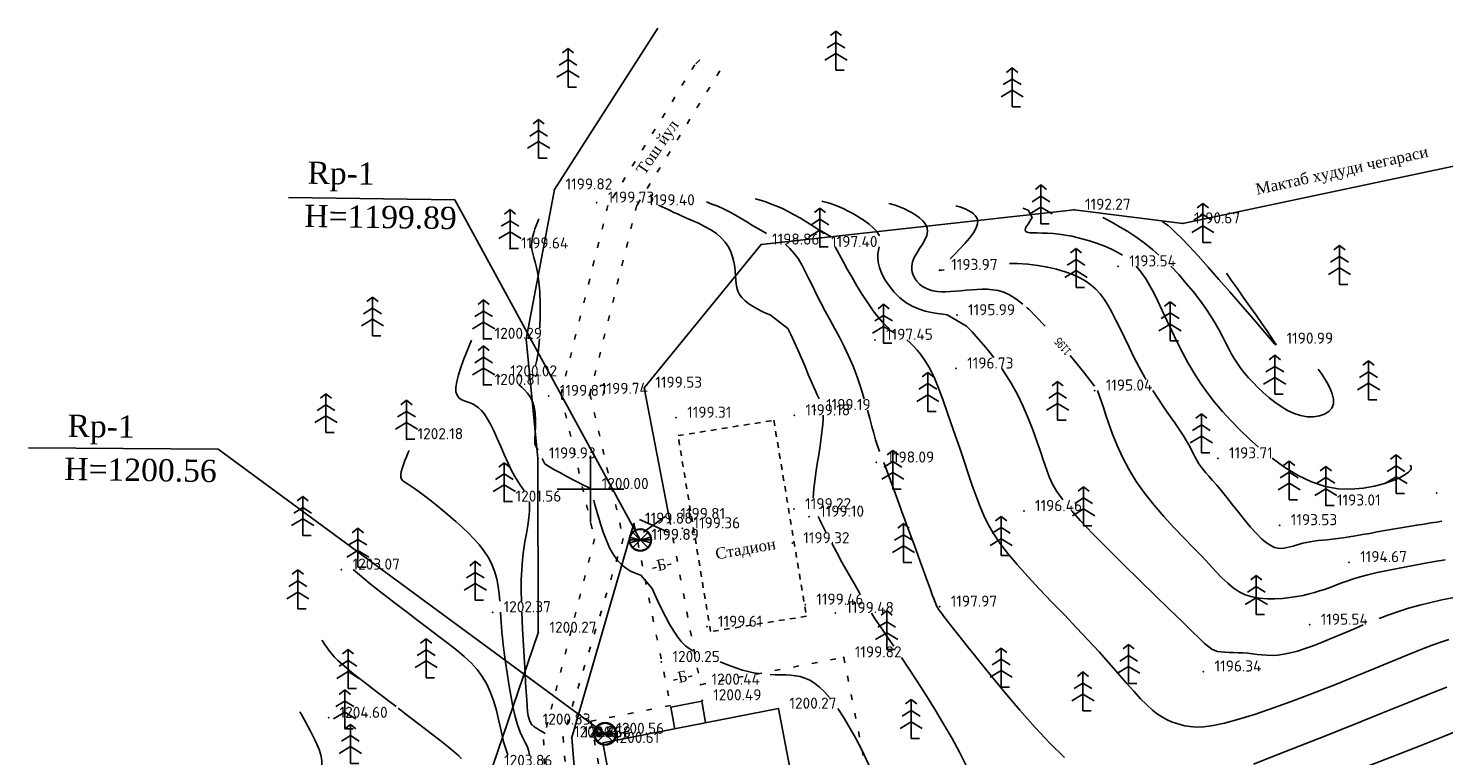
# Model space of a CAD drawing. Extents: x 59851 to 60691, y 39812 to 40109.
# Tile 4 of 10: x 59949 to 60077, y 39976 to 40041. Entities that reach past the tile are written whole.
import ezdxf

# ---------------------------------------------------------------- set-up
doc = ezdxf.new("R2010")
doc.units = 0
doc.header["$MEASUREMENT"] = 0
for name, pattern in [('CONTI', [0]), ('STRIHSMALL', [1, 0.5, -0.5]), ('STROT', [1.7, 0.5, -1.2])]:
    doc.linetypes.add(name, pattern=pattern)
for name, color, linetype in [('DEFAULT', 7, 'CONTI'), ('GOR_BDEFAULT', 14, 'CONTI'), ('GORIZDEFAULT', 9, 'CONTI'), ('PI_OTDEFAULT', 13, 'CONTI'), ('PI_STDEFAULT', 6, 'CONTI'), ('PI_TTDEFAULT', 5, 'CONTI'), ('SETKR', 2, 'CONTI')]:
    doc.layers.add(name, color=color, linetype=linetype)
doc.styles.add('SHRFT', font='TXT')
doc.styles.add('СПДС', font='isocpeur.ttf')
doc.linetypes.add('FENCELINE2', pattern='A,0.25,-0.1,[132,ltypeshp.shx,S=0.1,R=0,X=-0.1,Y=0],-0.1,1', length=1.45)
doc.linetypes.add('ОТКОСЫ_УКРЕП', pattern='A,0.5,["|",Standard,S=1.2,R=0,X=0,Y=-1.2],0.8,[".",Standard,S=1,R=0.1,X=0.1,Y=-1.2],0.1,["|",Standard,S=0.5,R=0,X=0,Y=-0.5],0', length=1.4)

# ---------------------------------------------------------------- blocks, each defined once
blk = doc.blocks.new('BL_333')
at = {"color": 0}
for p, q in [((0, -3), (0, 3)), ((-3, 0), (3, 0))]:
    blk.add_line(p, q, dxfattribs=at)
blk = doc.blocks.new('BL_6')
at = {"color": 0}
for p, q in [((-1, 0), (1, 0)), ((-0.97, 0.25), (0.97, -0.25)), ((-0.97, -0.25), (0.97, 0.25)), ((-0.7, 0.7), (0.7, -0.7)), ((-0.7, -0.7), (0.7, 0.7))]:
    blk.add_line(p, q, dxfattribs=at)
for radius in [1, 0.95]:
    blk.add_circle((0, 0), radius, dxfattribs=at)
blk = doc.blocks.new('BL_105')
at = {"color": 0}
for p, q in [((0, 3.5), (-0.5, 3.1)), ((0, 2.5), (0, 3.5)), ((0.5, 3.1), (0, 3.5)), ((0, 1.5), (-1, 0.9)), ((0, 2.5), (-0.8, 2)), ((0, 1.5), (0, 2.5)), ((0.8, 2), (0, 2.5)), ((0, 0), (0, 1.5)), ((1, 0.9), (0, 1.5)), ((0.75, 0), (0, 0))]:
    blk.add_line(p, q, dxfattribs=at)

msp = doc.modelspace()

# ---------------------------------------------------------------- linework, layer by layer
at = {"color": 13, "linetype": 'ОТКОСЫ_УКРЕП', "elevation": 1205.32}
msp.add_lwpolyline([(59990.45, 39936.23), (59990.32, 39948.14), (59992.01, 39957.17), (59991.22, 39975.13), (59995.3, 39987.09), (59995.26, 40002.75), (59994.2, 40013.48), (59996.75, 40026.92), (60006.05, 40041.41)], dxfattribs=at)
at = {"linetype": 'STROT'}
for points, elevation in [([(60009.82, 40038.59), (60009.37, 40038.13), (60001.56, 40025.48), (59997.34, 40008.52), (60000.34, 39995.54), (59995.77, 39977.49), (59996.34, 39961.1), (59995.68, 39945.62), (59998.46, 39927.74), (60000.54, 39908.08), (59997.91, 39887.23), (59995.36, 39878.8), (59985.49, 39866.85)], 1204.6), ([(60003.9, 39996.9), (60007.18, 39980.54), (60000.01, 39979.15), (60006.79, 39941.93)], 1199.88), ([(60007.08, 39997.31), (60009.88, 39982.42), (60022.76, 39984.87), (60026.71, 39964.92), (60030.89, 39953.73)], 1199.81)]:
    msp.add_lwpolyline(points, dxfattribs=dict(at, elevation=elevation))
msp.add_lwpolyline([(60011.61, 40037.58), (60004.16, 40025.51), (59999.94, 40008.55), (60002.94, 39995.57), (59997.52, 39977.71), (59998.94, 39961.13), (59998.28, 39945.65), (60001.06, 39927.77), (60003.14, 39908.11), (60000.51, 39887.26), (59997.5, 39877.32), (59988.09, 39866.88)], dxfattribs=at)
at = {"linetype": 'CONTI'}
for points, elevation in [([(60053.25, 40023.88), (60093.47, 40032.37)], 1190.67), ([(60015.32, 40021.97), (60043.46, 40025.1), (60053.25, 40023.88)], 1198.86)]:
    msp.add_lwpolyline(points, dxfattribs=dict(at, elevation=elevation))
at = {"linetype": 'ByBlock'}
for points, elevation in [([(60004.47, 39995.43), (59987.79, 40026), (59972.83, 40026.2)], 1199.89), ([(60001.31, 39978), (59966.53, 40003.58), (59949.45, 40003.72)], 1200.56)]:
    msp.add_lwpolyline(points, dxfattribs=dict(at, elevation=elevation))
at = {"linetype": 'FENCELINE2'}
for points, elevation in [([(60007.08, 39997.31), (60004.83, 40009.11), (60015.32, 40021.97)], 1199.81), ([(60003.9, 39996.9), (59998.31, 39977.67), (60000.86, 39946.18), (60002.37, 39936.1), (60032.67, 39942.87), (60076.32, 39961.3)], 1199.88)]:
    msp.add_lwpolyline(points, dxfattribs=dict(at, elevation=elevation))
at = {"linetype": 'STRIHSMALL'}
msp.add_lwpolyline([(60007.86, 40004.8), (60016.47, 40006.18), (60019.4, 39988.57), (60010.79, 39987.19)], close=True, dxfattribs=at)
at = {"linetype": 'CONTI'}
for points in [[(60004.41, 39997.27), (60006.97, 39996.12)], [(60006.7, 39997.54), (60004.76, 39996.12)]]:
    msp.add_lwpolyline(points, dxfattribs=at)
at = {"linetype": 'Continuous', "elevation": 1200.27}
msp.add_lwpolyline([(60016.88, 39980.27), (60001.1, 39977.18), (60007.76, 39942.16), (60023.57, 39945.3)], close=True, dxfattribs=at)
msp.add_lwpolyline([(60007.57, 39978.43), (60007.2, 39980.41), (60010.01, 39980.94), (60010.33, 39979.01)])
at = {"layer": 'GOR_BDEFAULT', "color": 14}
for points in [[(60038.87, 40016.63, 1195), (60038.24, 40017.1, 1195), (60037.67, 40017.45, 1195), (60037.14, 40017.69, 1195), (60036.64, 40017.84, 1195), (60036.16, 40017.92, 1195), (60035.67, 40017.96, 1195), (60035.2, 40017.96, 1195), (60034.71, 40017.95, 1195), (60034.23, 40017.91, 1195), (60033.75, 40017.87, 1195), (60033.27, 40017.83, 1195), (60032.81, 40017.79, 1195), (60032.37, 40017.76, 1195), (60031.94, 40017.74, 1195), (60031.54, 40017.74, 1195), (60031.16, 40017.77, 1195), (60030.8, 40017.83, 1195), (60030.46, 40017.92, 1195), (60030.14, 40018.05, 1195), (60029.85, 40018.21, 1195), (60029.57, 40018.43, 1195), (60029.33, 40018.68, 1195), (60029.12, 40018.98, 1195), (60028.97, 40019.3, 1195), (60028.89, 40019.65, 1195), (60028.87, 40020.02, 1195), (60028.94, 40020.41, 1195), (60029.1, 40020.8, 1195), (60029.32, 40021.21, 1195), (60029.58, 40021.61, 1195), (60029.84, 40022.01, 1195), (60030.06, 40022.4, 1195), (60030.23, 40022.78, 1195), (60030.3, 40023.15, 1195), (60030.25, 40023.49, 1195), (60030.11, 40023.81, 1195), (60029.88, 40024.1, 1195), (60029.58, 40024.37, 1195), (60029.25, 40024.61, 1195), (60028.9, 40024.83, 1195), (60028.55, 40025.02, 1195), (60028.22, 40025.18, 1195), (60027.91, 40025.31, 1195), (60027.63, 40025.42, 1195), (60027.37, 40025.51, 1195), (60027.15, 40025.58, 1195), (60026.96, 40025.64, 1195), (60026.81, 40025.68, 1195)], [(59995.45, 40014.5, 1200), (59995.48, 40015.59, 1200), (59995.47, 40016.68, 1200), (59995.43, 40017.71, 1200), (59995.36, 40018.63, 1200), (59995.26, 40019.33, 1200), (59995.14, 40019.91, 1200), (59995.02, 40020.39, 1200), (59994.9, 40020.81, 1200), (59994.8, 40021.18, 1200), (59994.73, 40021.52, 1200), (59994.7, 40021.87, 1200), (59994.72, 40022.25, 1200), (59994.79, 40022.63, 1200), (59994.89, 40023.02, 1200), (59995, 40023.39, 1200), (59995.13, 40023.74, 1200), (59995.25, 40024.05, 1200), (59995.36, 40024.3, 1200)], [(60039.39, 40016.17, 1195), (60039.28, 40016.27, 1195), (60039.18, 40016.36, 1195)], [(60040.87, 40014.65, 1195), (60040.1, 40015.46, 1195), (60039.39, 40016.17, 1195)], [(59995.06, 40011.12, 1200), (59995.18, 40011.6, 1200), (59995.28, 40012.23, 1200), (59995.35, 40012.82, 1200), (59995.4, 40013.5, 1200)], [(60044.31, 40010.53, 1195), (60043.77, 40011.21, 1195), (60043.12, 40012.01, 1195)], [(60045.31, 40009.24, 1195), (60044.31, 40010.53, 1195)], [(59995.26, 40003.5, 1200), (59994.98, 40004.06, 1200), (59995, 40004.52, 1200), (59995.03, 40005.06, 1200), (59995.05, 40005.63, 1200), (59995.05, 40006.23, 1200), (59995.01, 40006.82, 1200), (59994.92, 40007.38, 1200), (59994.78, 40007.88, 1200), (59994.58, 40008.29, 1200), (59994.34, 40008.63, 1200), (59994.07, 40008.92, 1200), (59993.81, 40009.16, 1200), (59993.56, 40009.36, 1200)], [(60076.84, 39993.65, 1195), (60075.91, 39993.49, 1195), (60074.87, 39993.3, 1195), (60073.79, 39993.1, 1195), (60072.7, 39992.9, 1195), (60071.65, 39992.69, 1195), (60070.7, 39992.49, 1195), (60069.88, 39992.29, 1195), (60069.19, 39992.11, 1195), (60068.59, 39991.93, 1195), (60068.07, 39991.76, 1195), (60067.62, 39991.6, 1195), (60067.2, 39991.44, 1195), (60066.8, 39991.28, 1195), (60066.39, 39991.13, 1195), (60065.98, 39990.98, 1195), (60065.54, 39990.84, 1195), (60065.08, 39990.7, 1195), (60064.59, 39990.57, 1195), (60064.06, 39990.45, 1195), (60063.48, 39990.34, 1195), (60062.85, 39990.25, 1195), (60062.19, 39990.18, 1195), (60061.5, 39990.15, 1195), (60060.81, 39990.15, 1195), (60060.13, 39990.21, 1195), (60059.47, 39990.32, 1195), (60058.86, 39990.51, 1195), (60058.3, 39990.77, 1195), (60057.78, 39991.11, 1195), (60057.28, 39991.53, 1195), (60056.76, 39992.02, 1195), (60056.22, 39992.59, 1195), (60055.62, 39993.24, 1195), (60054.94, 39993.97, 1195), (60054.17, 39994.76, 1195), (60053.32, 39995.63, 1195), (60052.44, 39996.56, 1195), (60051.54, 39997.54, 1195), (60050.66, 39998.56, 1195), (60049.82, 39999.61, 1195), (60049.06, 40000.69, 1195), (60048.39, 40001.79, 1195), (60047.82, 40002.88, 1195), (60047.33, 40003.93, 1195), (60046.93, 40004.93, 1195), (60046.59, 40005.85, 1195), (60046.32, 40006.65, 1195), (60046.11, 40007.33, 1195), (60045.58, 40008.85, 1195)], [(60000.02, 40000.04, 1200), (60000, 40000.04, 1200), (59999.17, 40000.44, 1200), (59998.78, 40000.65, 1200), (59998.31, 40000.89, 1200), (59997.8, 40001.16, 1200), (59997.28, 40001.45, 1200), (59996.76, 40001.73, 1200), (59996.29, 40002.01, 1200), (59995.88, 40002.26, 1200), (59995.64, 40002.75, 1200)], [(60009.2, 39985.46, 1200), (60008.86, 39985.66, 1200), (60008.52, 39985.92, 1200), (60008.18, 39986.26, 1200), (60007.84, 39986.68, 1200), (60007.47, 39987.23, 1200), (60007.09, 39987.87, 1200), (60006.72, 39988.56, 1200), (60006.37, 39989.25, 1200), (60006.05, 39989.93, 1200), (60005.76, 39990.54, 1200), (60005.53, 39991.06, 1200), (60004.51, 39992.27, 1200), (60004.26, 39992.35, 1200), (60003.95, 39992.46, 1200), (60003.6, 39992.62, 1200), (60003.23, 39992.85, 1200), (60002.84, 39993.15, 1200), (60002.46, 39993.55, 1200), (60002.09, 39994.06, 1200), (60001.74, 39994.67, 1200), (60001.43, 39995.37, 1200), (60001.14, 39996.12, 1200), (60000.89, 39996.88, 1200), (60000.67, 39997.61, 1200), (60000.48, 39998.27, 1200), (60000.33, 39998.83, 1200), (60000.28, 39999, 1200)], [(60015.11, 39983.42, 1200), (60014.64, 39983.49, 1200), (60014.17, 39983.59, 1200), (60013.66, 39983.72, 1200), (60013.16, 39983.89, 1200), (60012.65, 39984.07, 1200), (60012.15, 39984.26, 1200), (60011.65, 39984.46, 1200)], [(60021.47, 39981.27, 1200), (60021.02, 39981.77, 1200), (60020.59, 39982.19, 1200), (60020.14, 39982.55, 1200), (60019.7, 39982.82, 1200), (60019.27, 39983.02, 1200), (60018.85, 39983.15, 1200), (60018.43, 39983.23, 1200), (60018, 39983.28, 1200), (60017.57, 39983.3, 1200), (60017.11, 39983.31, 1200), (60016.63, 39983.32, 1200), (60016.13, 39983.34, 1200)], [(59972.51, 39966.94, 1205), (59972.76, 39967.46, 1205), (59973.14, 39968.16, 1205), (59973.57, 39969, 1205), (59974.04, 39969.91, 1205), (59974.5, 39970.87, 1205), (59974.94, 39971.83, 1205), (59975.32, 39972.76, 1205), (59975.61, 39973.62, 1205), (59975.78, 39974.37, 1205), (59975.85, 39975.03, 1205), (59975.84, 39975.6, 1205), (59975.75, 39976.12, 1205), (59975.61, 39976.58, 1205), (59975.43, 39977.02, 1205), (59975.22, 39977.45, 1205), (59975.01, 39977.87, 1205), (59974.79, 39978.29, 1205), (59974.57, 39978.7, 1205), (59974.36, 39979.08, 1205), (59974.18, 39979.42, 1205), (59974.01, 39979.73, 1205), (59973.87, 39979.98, 1205)], [(60029.61, 39965.92, 1200), (60029.27, 39966.41, 1200), (60028.91, 39967, 1200), (60028.52, 39967.72, 1200), (60028.01, 39968.73, 1200), (60027.45, 39969.91, 1200), (60026.86, 39971.21, 1200), (60026.25, 39972.57, 1200), (60025.62, 39973.94, 1200), (60024.99, 39975.29, 1200), (60024.37, 39976.56, 1200), (60023.81, 39977.65, 1200), (60023.26, 39978.63, 1200), (60022.73, 39979.5, 1200), (60022.22, 39980.27, 1200)]]:
    msp.add_polyline3d(points, dxfattribs=at)
at = {"layer": 'GORIZDEFAULT', "color": 9}
for points in [[(60015.82, 40022.97, 1198), (60015.66, 40023.05, 1198), (60015.5, 40023.14, 1198), (60015.03, 40023.41, 1198), (60014.55, 40023.7, 1198), (60014.05, 40024.01, 1198), (60013.54, 40024.32, 1198), (60013.02, 40024.62, 1198), (60012.49, 40024.91, 1198), (60011.96, 40025.18, 1198), (60011.43, 40025.42, 1198), (60010.91, 40025.62, 1198), (60010.41, 40025.81, 1198)], [(60020.97, 40022.97, 1197), (60020.51, 40023.3, 1197), (60020, 40023.64, 1197), (60019.45, 40024, 1197), (60018.88, 40024.34, 1197), (60018.31, 40024.66, 1197), (60017.76, 40024.96, 1197), (60017.19, 40025.24, 1197), (60016.66, 40025.47, 1197), (60016.18, 40025.65, 1197), (60015.74, 40025.81, 1197), (60015.36, 40025.93, 1197), (60015.04, 40026.02, 1197), (60014.78, 40026.09, 1197)], [(60025.96, 40022.76, 1196), (60025.94, 40022.79, 1196), (60025.93, 40022.82, 1196), (60025.72, 40023.15, 1196), (60025.41, 40023.48, 1196), (60025.03, 40023.81, 1196), (60024.59, 40024.14, 1196), (60024.12, 40024.45, 1196), (60023.63, 40024.73, 1196), (60023.15, 40024.99, 1196), (60022.7, 40025.21, 1196), (60022.28, 40025.39, 1196), (60021.9, 40025.54, 1196), (60021.56, 40025.66, 1196), (60021.26, 40025.75, 1196), (60021, 40025.83, 1196), (60020.8, 40025.89, 1196)], [(60020.56, 40008.1, 1199), (60020.47, 40008.3, 1199), (60020.35, 40008.54, 1199), (60020.21, 40008.84, 1199), (60020.04, 40009.22, 1199), (60019.84, 40009.69, 1199), (60019.57, 40010.31, 1199), (60019.28, 40011.01, 1199), (60018.96, 40011.76, 1199), (60018.63, 40012.52, 1199), (60018.31, 40013.24, 1199), (60018, 40013.89, 1199), (60017.73, 40014.43, 1199), (60016.14, 40015.65, 1199), (60015.8, 40015.78, 1199), (60015.42, 40015.96, 1199), (60015.02, 40016.16, 1199), (60014.62, 40016.4, 1199), (60014.23, 40016.65, 1199), (60013.89, 40016.93, 1199), (60013.61, 40017.21, 1199), (60013.4, 40017.5, 1199), (60013.25, 40017.8, 1199), (60013.15, 40018.12, 1199), (60013.09, 40018.44, 1199), (60013.06, 40018.79, 1199), (60013.03, 40019.15, 1199), (60013, 40019.55, 1199), (60012.96, 40019.97, 1199), (60012.88, 40020.41, 1199), (60012.77, 40020.86, 1199), (60012.61, 40021.31, 1199), (60012.39, 40021.76, 1199), (60012.11, 40022.19, 1199), (60011.75, 40022.59, 1199), (60011.31, 40022.97, 1199), (60010.8, 40023.3, 1199), (60010.25, 40023.61, 1199), (60009.69, 40023.89, 1199), (60009.14, 40024.14, 1199), (60008.63, 40024.36, 1199), (60008.17, 40024.56, 1199), (60007.8, 40024.73, 1199), (60007.49, 40024.87, 1199), (60007.22, 40025.01, 1199), (60006.96, 40025.14, 1199), (60006.7, 40025.26, 1199), (60006.42, 40025.38, 1199), (60006.1, 40025.51, 1199)], [(60032.32, 40020.7, 1194), (60032.74, 40021.12, 1194), (60033.19, 40021.58, 1194), (60033.65, 40022.07, 1194), (60034.07, 40022.56, 1194), (60034.42, 40023.04, 1194), (60034.67, 40023.47, 1194), (60034.79, 40023.83, 1194), (60034.8, 40024.13, 1194), (60034.72, 40024.39, 1194), (60034.58, 40024.6, 1194), (60034.39, 40024.78, 1194), (60034.17, 40024.93, 1194), (60033.94, 40025.05, 1194), (60033.73, 40025.15, 1194), (60033.53, 40025.24, 1194), (60033.35, 40025.31, 1194), (60033.19, 40025.36, 1194), (60033.05, 40025.41, 1194), (60032.93, 40025.44, 1194), (60032.83, 40025.47, 1194)], [(60047.81, 40021.02, 1193), (60047.4, 40021.27, 1193), (60046.96, 40021.5, 1193), (60046.5, 40021.71, 1193), (60046, 40021.92, 1193), (60045.47, 40022.11, 1193), (60044.94, 40022.28, 1193), (60044.4, 40022.44, 1193), (60043.83, 40022.59, 1193), (60043.26, 40022.72, 1193), (60042.69, 40022.83, 1193), (60042.13, 40022.91, 1193), (60041.58, 40022.97, 1193), (60041.07, 40023, 1193), (60040.59, 40023.01, 1193), (60040.16, 40023.02, 1193), (60039.78, 40023.02, 1193), (60039.48, 40023.04, 1193), (60039.25, 40023.08, 1193), (60039.12, 40023.16, 1193), (60039.07, 40023.28, 1193), (60039.11, 40023.44, 1193), (60039.2, 40023.62, 1193), (60039.33, 40023.82, 1193), (60039.46, 40024.02, 1193), (60039.59, 40024.22, 1193), (60039.69, 40024.4, 1193), (60039.34, 40025.08, 1193), (60038.85, 40025.26, 1193)], [(60051.1, 40021.02, 1192), (60050.82, 40021.27, 1192), (60050.54, 40021.51, 1192), (60049.77, 40022.12, 1192), (60049.02, 40022.67, 1192), (60048.3, 40023.14, 1192), (60047.62, 40023.55, 1192), (60047.01, 40023.9, 1192), (60046.48, 40024.19, 1192), (60046.04, 40024.42, 1192)], [(60057.16, 40019.4, 1191), (60057.6, 40018.78, 1191), (60058.12, 40018.05, 1191), (60058.68, 40017.24, 1191), (60059.26, 40016.42, 1191), (60059.83, 40015.62, 1191), (60060.34, 40014.88, 1191), (60060.78, 40014.26, 1191), (60061.62, 40012.97, 1191), (60061.54, 40013, 1191), (60061.48, 40013.06, 1191), (60059.98, 40014.83, 1191), (60059.26, 40015.67, 1191), (60058.41, 40016.65, 1191), (60057.47, 40017.73, 1191), (60056.49, 40018.85, 1191), (60055.52, 40019.94, 1191), (60054.61, 40020.95, 1191), (60053.81, 40021.82, 1191), (60053.15, 40022.52, 1191), (60052.62, 40023.04, 1191), (60052.22, 40023.42, 1191), (60051.91, 40023.68, 1191), (60051.69, 40023.85, 1191), (60051.53, 40023.95, 1191), (60051.41, 40024.02, 1191)], [(60057.16, 40019.4, 1191), (60057.6, 40018.78, 1191), (60058.12, 40018.05, 1191), (60058.68, 40017.24, 1191), (60059.26, 40016.42, 1191), (60059.83, 40015.62, 1191), (60060.34, 40014.88, 1191), (60060.78, 40014.26, 1191), (60061.62, 40012.97, 1191), (60061.54, 40013, 1191), (60061.48, 40013.06, 1191), (60059.98, 40014.83, 1191), (60059.26, 40015.67, 1191), (60058.41, 40016.65, 1191), (60057.47, 40017.73, 1191), (60056.49, 40018.85, 1191), (60055.52, 40019.94, 1191), (60054.61, 40020.95, 1191), (60053.81, 40021.82, 1191), (60053.15, 40022.52, 1191), (60052.62, 40023.04, 1191), (60052.22, 40023.42, 1191), (60051.91, 40023.68, 1191), (60051.69, 40023.85, 1191), (60051.53, 40023.95, 1191), (60051.41, 40024.02, 1191)], [(60024.6, 40008.1, 1198), (60024.3, 40009.09, 1198), (60023.96, 40010.08, 1198), (60023.59, 40011.06, 1198), (60023.2, 40011.96, 1198), (60022.79, 40012.82, 1198), (60022.37, 40013.65, 1198), (60021.94, 40014.45, 1198), (60021.51, 40015.23, 1198), (60021.09, 40015.99, 1198), (60020.69, 40016.74, 1198), (60020.32, 40017.48, 1198), (60019.97, 40018.21, 1198), (60019.63, 40018.9, 1198), (60019.3, 40019.56, 1198), (60018.98, 40020.16, 1198), (60018.65, 40020.71, 1198), (60018.31, 40021.18, 1198), (60017.92, 40021.61, 1198), (60017.51, 40021.97, 1198)], [(60026.88, 40014.41, 1197), (60026.58, 40014.66, 1197), (60026.24, 40014.99, 1197), (60025.86, 40015.44, 1197), (60025.41, 40016.03, 1197), (60024.92, 40016.73, 1197), (60024.42, 40017.5, 1197), (60023.93, 40018.28, 1197), (60023.48, 40019.06, 1197), (60023.08, 40019.77, 1197), (60022.75, 40020.39, 1197), (60021.98, 40021.76, 1197)], [(60036.24, 40011.84, 1196), (60035.54, 40012.71, 1196), (60034.88, 40013.48, 1196), (60034.29, 40014.12, 1196), (60033.8, 40014.64, 1196), (60032.06, 40015.67, 1196), (60031.67, 40015.71, 1196), (60031.19, 40015.77, 1196), (60030.66, 40015.86, 1196), (60030.09, 40016, 1196), (60029.49, 40016.19, 1196), (60028.9, 40016.45, 1196), (60028.33, 40016.78, 1196), (60027.79, 40017.2, 1196), (60027.3, 40017.69, 1196), (60026.86, 40018.23, 1196), (60026.49, 40018.79, 1196), (60026.19, 40019.35, 1196), (60025.97, 40019.9, 1196), (60025.85, 40020.4, 1196), (60025.81, 40020.79, 1196), (60025.83, 40021.15, 1196), (60025.89, 40021.47, 1196), (60025.95, 40021.76, 1196)], [(60031.8, 40019.7, 1194), (60031.36, 40019.64, 1194), (60031.41, 40019.7, 1194)], [(60049.94, 40009.85, 1194), (60049.87, 40009.96, 1194), (60049.81, 40010.08, 1194), (60049.31, 40010.97, 1194), (60048.85, 40011.87, 1194), (60048.41, 40012.75, 1194), (60047.99, 40013.61, 1194), (60047.6, 40014.43, 1194), (60047.22, 40015.19, 1194), (60046.87, 40015.89, 1194), (60046.52, 40016.51, 1194), (60046.17, 40017.06, 1194), (60045.81, 40017.54, 1194), (60045.43, 40017.97, 1194), (60045, 40018.34, 1194), (60044.52, 40018.68, 1194), (60043.97, 40018.99, 1194), (60043.35, 40019.28, 1194), (60042.65, 40019.53, 1194), (60041.89, 40019.76, 1194), (60041.08, 40019.95, 1194), (60040.22, 40020.1, 1194), (60039.32, 40020.21, 1194), (60038.39, 40020.27, 1194), (60038.03, 40020.27, 1194), (60037.67, 40020.28, 1194)], [(60060.04, 40003.77, 1193), (60059.21, 40004.51, 1193), (60058.44, 40005.26, 1193), (60057.58, 40006.13, 1193), (60056.8, 40006.98, 1193), (60056.08, 40007.82, 1193), (60055.42, 40008.67, 1193), (60054.82, 40009.53, 1193), (60054.25, 40010.41, 1193), (60053.71, 40011.33, 1193), (60053.2, 40012.28, 1193), (60052.71, 40013.25, 1193), (60052.25, 40014.22, 1193), (60051.81, 40015.16, 1193), (60051.39, 40016.06, 1193), (60051, 40016.9, 1193), (60050.63, 40017.65, 1193), (60050.29, 40018.28, 1193), (60049.97, 40018.82, 1193), (60049.66, 40019.29, 1193), (60049.35, 40019.68, 1193), (60049.05, 40020.02, 1193)], [(60065.42, 40010.78, 1192), (60065.67, 40010.43, 1192), (60065.95, 40010.01, 1192), (60066.23, 40009.54, 1192), (60066.48, 40009.05, 1192), (60066.68, 40008.56, 1192), (60066.79, 40008.09, 1192), (60066.78, 40007.65, 1192), (60066.63, 40007.28, 1192), (60066.36, 40006.97, 1192), (60065.98, 40006.73, 1192), (60065.52, 40006.57, 1192), (60064.99, 40006.49, 1192), (60064.42, 40006.5, 1192), (60063.83, 40006.6, 1192), (60063.24, 40006.8, 1192), (60062.65, 40007.07, 1192), (60062.07, 40007.42, 1192), (60061.51, 40007.81, 1192), (60060.97, 40008.24, 1192), (60060.46, 40008.68, 1192), (60059.99, 40009.13, 1192), (60059.56, 40009.57, 1192), (60059.16, 40010, 1192), (60058.8, 40010.42, 1192), (60058.46, 40010.85, 1192), (60058.16, 40011.28, 1192), (60057.87, 40011.73, 1192), (60057.6, 40012.19, 1192), (60057.34, 40012.67, 1192), (60057.08, 40013.18, 1192), (60056.8, 40013.72, 1192), (60056.5, 40014.29, 1192), (60056.16, 40014.9, 1192), (60055.77, 40015.55, 1192), (60055.31, 40016.24, 1192), (60054.78, 40016.97, 1192), (60054.19, 40017.72, 1192), (60053.55, 40018.49, 1192), (60052.87, 40019.27, 1192), (60052.15, 40020.02, 1192)], [(59994.03, 39999.87, 1201), (59993.77, 40000.23, 1201), (59993.49, 40000.64, 1201), (59993.18, 40001.14, 1201), (59992.87, 40001.73, 1201), (59992.56, 40002.39, 1201), (59992.24, 40003.1, 1201), (59991.92, 40003.84, 1201), (59991.6, 40004.56, 1201), (59991.29, 40005.23, 1201), (59990.99, 40005.83, 1201), (59990.71, 40006.33, 1201), (59990.45, 40006.73, 1201), (59990.19, 40007.05, 1201), (59989.93, 40007.3, 1201), (59989.68, 40007.49, 1201), (59989.43, 40007.63, 1201), (59989.16, 40007.74, 1201), (59988.89, 40007.84, 1201), (59988.62, 40007.93, 1201), (59988.37, 40008.05, 1201), (59988.15, 40008.21, 1201), (59987.99, 40008.43, 1201), (59987.89, 40008.73, 1201), (59987.88, 40009.14, 1201), (59987.96, 40009.66, 1201), (59988.12, 40010.27, 1201), (59988.33, 40010.94, 1201), (59988.58, 40011.61, 1201), (59988.84, 40012.27, 1201), (59989.09, 40012.87, 1201), (59989.3, 40013.38, 1201)], [(60077.17, 39986.49, 1197), (60076.43, 39986.25, 1197), (60075.67, 39985.98, 1197), (60074.87, 39985.67, 1197), (60073.98, 39985.31, 1197), (60072.97, 39984.89, 1197), (60071.79, 39984.4, 1197), (60070.41, 39983.84, 1197), (60068.81, 39983.19, 1197), (60067.05, 39982.48, 1197), (60065.19, 39981.76, 1197), (60063.31, 39981.04, 1197), (60061.49, 39980.37, 1197), (60059.78, 39979.78, 1197), (60058.27, 39979.31, 1197), (60057, 39978.96, 1197), (60055.97, 39978.75, 1197), (60055.13, 39978.64, 1197), (60054.45, 39978.61, 1197), (60053.9, 39978.65, 1197), (60053.43, 39978.73, 1197), (60053.01, 39978.84, 1197), (60052.61, 39978.96, 1197), (60052.22, 39979.09, 1197), (60051.82, 39979.27, 1197), (60051.41, 39979.49, 1197), (60050.98, 39979.77, 1197), (60050.51, 39980.14, 1197), (60050.01, 39980.6, 1197), (60049.45, 39981.16, 1197), (60048.83, 39981.83, 1197), (60048.16, 39982.59, 1197), (60047.41, 39983.44, 1197), (60046.6, 39984.37, 1197), (60045.71, 39985.37, 1197), (60044.74, 39986.43, 1197), (60043.69, 39987.54, 1197), (60042.59, 39988.69, 1197), (60041.47, 39989.85, 1197), (60040.37, 39991.01, 1197), (60039.32, 39992.13, 1197), (60038.35, 39993.21, 1197), (60037.5, 39994.21, 1197), (60036.8, 39995.14, 1197), (60036.22, 39996, 1197), (60035.74, 39996.82, 1197), (60035.34, 39997.64, 1197), (60034.98, 39998.48, 1197), (60034.65, 39999.37, 1197), (60034.31, 40000.33, 1197), (60033.95, 40001.39, 1197), (60033.57, 40002.51, 1197), (60033.18, 40003.67, 1197), (60032.79, 40004.83, 1197), (60032.4, 40005.96, 1197), (60032.04, 40007.01, 1197), (60031.7, 40007.96, 1197), (60031.4, 40008.77, 1197), (60031.13, 40009.46, 1197), (60030.88, 40010.05, 1197), (60030.64, 40010.55, 1197), (60030.41, 40010.99, 1197), (60030.18, 40011.38, 1197), (60029.94, 40011.74, 1197), (60029.66, 40012.12, 1197), (60029.36, 40012.48, 1197), (60029.05, 40012.82, 1197), (60028.74, 40013.13, 1197), (60028.43, 40013.41, 1197)], [(60042.45, 39999.03, 1196), (60041.93, 39999.77, 1196), (60041.54, 40000.45, 1196), (60041.24, 40001.1, 1196), (60040.98, 40001.78, 1196), (60040.73, 40002.53, 1196), (60040.44, 40003.38, 1196), (60040.12, 40004.32, 1196), (60039.75, 40005.32, 1196), (60039.34, 40006.37, 1196), (60038.88, 40007.43, 1196), (60038.37, 40008.49, 1196), (60037.82, 40009.51, 1196), (60037.4, 40010.19, 1196), (60036.97, 40010.84, 1196)], [(60076.53, 39997.11, 1194), (60076.08, 39997.04, 1194), (60075.55, 39996.96, 1194), (60074.94, 39996.86, 1194), (60074.27, 39996.76, 1194), (60073.56, 39996.64, 1194), (60072.84, 39996.52, 1194), (60072.11, 39996.4, 1194), (60071.4, 39996.27, 1194), (60070.71, 39996.15, 1194), (60070.04, 39996.02, 1194), (60069.4, 39995.91, 1194), (60068.78, 39995.8, 1194), (60068.2, 39995.7, 1194), (60067.65, 39995.62, 1194), (60067.14, 39995.55, 1194), (60066.66, 39995.5, 1194), (60066.21, 39995.45, 1194), (60065.79, 39995.41, 1194), (60065.4, 39995.37, 1194), (60065.03, 39995.32, 1194), (60064.68, 39995.27, 1194), (60064.35, 39995.2, 1194), (60064.04, 39995.13, 1194), (60063.74, 39995.05, 1194), (60063.44, 39994.96, 1194), (60063.16, 39994.88, 1194), (60062.89, 39994.81, 1194), (60062.62, 39994.74, 1194), (60062.35, 39994.69, 1194), (60062.08, 39994.66, 1194), (60061.79, 39994.68, 1194), (60061.48, 39994.76, 1194), (60061.14, 39994.92, 1194), (60060.76, 39995.18, 1194), (60060.33, 39995.54, 1194), (60059.86, 39996.02, 1194), (60059.34, 39996.59, 1194), (60058.8, 39997.23, 1194), (60058.25, 39997.91, 1194), (60057.7, 39998.59, 1194), (60057.19, 39999.24, 1194), (60056.71, 39999.83, 1194), (60056.29, 40000.34, 1194), (60055.91, 40000.77, 1194), (60055.59, 40001.15, 1194), (60055.31, 40001.47, 1194), (60055.07, 40001.76, 1194), (60054.86, 40002.02, 1194), (60054.68, 40002.28, 1194), (60054.52, 40002.54, 1194), (60054.38, 40002.81, 1194), (60054.23, 40003.11, 1194), (60054.06, 40003.44, 1194), (60053.86, 40003.83, 1194), (60053.6, 40004.27, 1194), (60053.29, 40004.78, 1194), (60052.93, 40005.33, 1194), (60052.51, 40005.94, 1194), (60052.05, 40006.6, 1194), (60051.57, 40007.31, 1194), (60051.06, 40008.07, 1194), (60050.55, 40008.85, 1194)], [(60020.02, 39999.2, 1199), (60020.03, 39999.59, 1199), (60020.07, 40000.08, 1199), (60020.15, 40000.72, 1199), (60020.25, 40001.46, 1199), (60020.38, 40002.26, 1199), (60020.51, 40003.08, 1199), (60020.63, 40003.89, 1199), (60020.74, 40004.65, 1199), (60020.83, 40005.33, 1199), (60020.88, 40005.84, 1199), (60020.91, 40006.27, 1199), (60020.91, 40006.63, 1199)], [(60025.97, 40003.39, 1198), (60025.87, 40003.64, 1198), (60025.76, 40003.98, 1198), (60025.62, 40004.44, 1198), (60025.45, 40005.02, 1198), (60025.29, 40005.63, 1198), (60025.1, 40006.33, 1198), (60024.89, 40007.1, 1198)], [(59991.85, 39989.93, 1202), (59991.79, 39990.58, 1202), (59991.7, 39991.25, 1202), (59991.56, 39991.94, 1202), (59991.37, 39992.63, 1202), (59991.1, 39993.3, 1202), (59990.78, 39993.89, 1202), (59990.41, 39994.46, 1202), (59989.97, 39995.01, 1202), (59989.5, 39995.54, 1202), (59988.98, 39996.07, 1202), (59988.44, 39996.58, 1202), (59987.87, 39997.08, 1202), (59987.29, 39997.59, 1202), (59986.71, 39998.08, 1202), (59986.14, 39998.56, 1202), (59985.59, 39999, 1202), (59985.08, 39999.4, 1202), (59984.6, 39999.76, 1202), (59984.18, 40000.05, 1202), (59983.82, 40000.28, 1202), (59983.53, 40000.46, 1202), (59983.29, 40000.61, 1202), (59983.12, 40000.74, 1202), (59983.01, 40000.89, 1202), (59982.94, 40001.06, 1202), (59982.94, 40001.27, 1202), (59982.98, 40001.54, 1202), (59983.06, 40001.86, 1202), (59983.18, 40002.21, 1202), (59983.3, 40002.56, 1202), (59983.44, 40002.9, 1202), (59983.57, 40003.22, 1202), (59983.68, 40003.48, 1202)], [(60073.68, 40002.15, 1193), (60073.74, 40002.07, 1193), (60073.77, 40001.97, 1193), (60073.77, 40001.84, 1193), (60073.7, 40001.69, 1193), (60073.53, 40001.51, 1193), (60073.23, 40001.3, 1193), (60072.78, 40001.05, 1193), (60072.16, 40000.78, 1193), (60071.38, 40000.5, 1193), (60070.47, 40000.26, 1193), (60069.46, 40000.07, 1193), (60068.36, 39999.99, 1193), (60067.22, 40000.03, 1193), (60066.05, 40000.24, 1193), (60064.82, 40000.64, 1193), (60063.61, 40001.23, 1193), (60062.42, 40001.95, 1193), (60061.27, 40002.77, 1193)], [(60042.61, 39975.87, 1198), (60041.32, 39977.14, 1198), (60039.97, 39978.58, 1198), (60038.6, 39980.13, 1198), (60037.26, 39981.69, 1198), (60036, 39983.22, 1198), (60034.86, 39984.63, 1198), (60033.89, 39985.85, 1198), (60033.11, 39986.83, 1198), (60032.52, 39987.58, 1198), (60032.08, 39988.14, 1198), (60031.77, 39988.54, 1198), (60031.57, 39988.82, 1198), (60031.43, 39989, 1198), (60031.35, 39989.12, 1198), (60031.13, 39989.46, 1198), (60030.82, 39990.22, 1198), (60030.71, 39990.51, 1198), (60030.58, 39990.87, 1198), (60030.43, 39991.3, 1198), (60030.24, 39991.83, 1198), (60030.01, 39992.45, 1198), (60029.75, 39993.17, 1198), (60029.45, 39994, 1198), (60029.11, 39994.93, 1198), (60028.73, 39995.95, 1198), (60028.35, 39997, 1198), (60027.96, 39998.05, 1198), (60027.6, 39999.05, 1198), (60027.26, 39999.97, 1198), (60026.97, 40000.76, 1198), (60026.36, 40002.39, 1198)], [(59993.78, 39989.93, 1201), (59993.76, 39990.89, 1201), (59993.77, 39991.83, 1201), (59993.81, 39992.74, 1201), (59993.88, 39993.64, 1201), (59993.98, 39994.46, 1201), (59994.1, 39995.26, 1201), (59994.23, 39996.02, 1201), (59994.35, 39996.74, 1201), (59994.45, 39997.41, 1201), (59994.51, 39998, 1201), (59994.52, 39998.51, 1201), (59994.5, 39998.7, 1201), (59994.48, 39998.87, 1201)], [(60069.47, 39987.8, 1196), (60068.73, 39987.48, 1196), (60068.01, 39987.17, 1196), (60067.3, 39986.87, 1196), (60066.5, 39986.53, 1196), (60065.72, 39986.21, 1196), (60064.96, 39985.92, 1196), (60064.24, 39985.66, 1196), (60063.56, 39985.44, 1196), (60062.91, 39985.27, 1196), (60062.32, 39985.15, 1196), (60061.77, 39985.07, 1196), (60061.26, 39985.05, 1196), (60060.79, 39985.06, 1196), (60060.35, 39985.09, 1196), (60059.92, 39985.14, 1196), (60059.5, 39985.2, 1196), (60059.08, 39985.24, 1196), (60058.65, 39985.27, 1196), (60058.22, 39985.29, 1196), (60057.8, 39985.31, 1196), (60057.4, 39985.32, 1196), (60057.02, 39985.34, 1196), (60056.67, 39985.36, 1196), (60056.37, 39985.41, 1196), (60056.11, 39985.48, 1196), (60055.86, 39985.6, 1196), (60055.57, 39985.81, 1196), (60055.2, 39986.13, 1196), (60054.71, 39986.6, 1196), (60054.04, 39987.24, 1196), (60053.17, 39988.1, 1196), (60052.05, 39989.18, 1196), (60050.75, 39990.44, 1196), (60049.34, 39991.82, 1196), (60047.88, 39993.24, 1196), (60046.47, 39994.65, 1196), (60045.16, 39995.99, 1196), (60044.02, 39997.18, 1196), (60043.63, 39997.62, 1196), (60043.27, 39998.03, 1196)], [(60021.15, 39996.14, 1199), (60020.91, 39996.61, 1199), (60020.73, 39996.98, 1199), (60020.58, 39997.29, 1199), (60020.47, 39997.53, 1199)], [(60024.19, 39990.61, 1199), (60023.69, 39991.5, 1199), (60023.16, 39992.43, 1199), (60022.63, 39993.38, 1199), (60022.13, 39994.3, 1199), (60021.68, 39995.14, 1199)], [(59992.55, 39976.13, 1203), (59992.18, 39977.29, 1203), (59992.05, 39977.86, 1203), (59991.9, 39978.55, 1203), (59991.73, 39979.3, 1203), (59991.53, 39980.1, 1203), (59991.29, 39980.92, 1203), (59991.01, 39981.72, 1203), (59990.67, 39982.47, 1203), (59990.26, 39983.15, 1203), (59989.79, 39983.78, 1203), (59989.25, 39984.37, 1203), (59988.64, 39984.94, 1203), (59987.96, 39985.51, 1203), (59987.2, 39986.11, 1203), (59986.36, 39986.75, 1203), (59985.46, 39987.44, 1203), (59984.5, 39988.16, 1203), (59983.53, 39988.9, 1203), (59982.58, 39989.63, 1203), (59981.69, 39990.31, 1203), (59980.88, 39990.94, 1203), (59980.19, 39991.48, 1203), (59978.65, 39992.77, 1203)], [(60079.75, 39990.65, 1196), (60079.12, 39990.54, 1196), (60078.35, 39990.41, 1196), (60077.49, 39990.24, 1196), (60076.54, 39990.05, 1196), (60075.55, 39989.82, 1196), (60074.54, 39989.57, 1196), (60073.53, 39989.29, 1196), (60072.63, 39989.01, 1196), (60071.75, 39988.7, 1196), (60070.9, 39988.38, 1196)], [(59994.5, 39976.13, 1202), (59994.43, 39976.53, 1202), (59994.29, 39976.88, 1202), (59994.11, 39977.23, 1202), (59993.9, 39977.64, 1202), (59993.66, 39978.15, 1202), (59993.43, 39978.8, 1202), (59993.21, 39979.57, 1202), (59993.01, 39980.47, 1202), (59992.82, 39981.45, 1202), (59992.65, 39982.47, 1202), (59992.49, 39983.48, 1202), (59992.35, 39984.44, 1202), (59992.24, 39985.31, 1202), (59992.15, 39986.02, 1202), (59992.09, 39986.62, 1202), (59992.03, 39987.14, 1202), (59991.99, 39987.61, 1202), (59991.96, 39988.04, 1202), (59991.94, 39988.48, 1202), (59991.91, 39988.93, 1202)], [(59994.7, 39978.88, 1201), (59994.57, 39979.08, 1201), (59994.47, 39979.33, 1201), (59994.4, 39979.63, 1201), (59994.34, 39980.01, 1201), (59994.3, 39980.48, 1201), (59994.26, 39981.05, 1201), (59994.21, 39981.77, 1201), (59994.16, 39982.58, 1201), (59994.11, 39983.48, 1201), (59994.05, 39984.44, 1201), (59994, 39985.44, 1201), (59993.94, 39986.44, 1201), (59993.89, 39987.44, 1201), (59993.85, 39988.19, 1201), (59993.82, 39988.93, 1201)], [(60027.26, 39985.87, 1199), (60026.76, 39986.6, 1199), (60026.33, 39987.23, 1199), (60025.95, 39987.79, 1199), (60025.59, 39988.32, 1199), (60025.25, 39988.86, 1199)], [(59982.52, 39980.45, 1204), (59981.83, 39980.98, 1204), (59981.18, 39981.47, 1204), (59980.41, 39982.06, 1204), (59979.72, 39982.59, 1204), (59979.1, 39983.06, 1204), (59978.55, 39983.49, 1204), (59978.07, 39983.89, 1204), (59977.65, 39984.25, 1204), (59977.28, 39984.6, 1204), (59976.96, 39984.93, 1204), (59976.68, 39985.24, 1204), (59976.45, 39985.54, 1204), (59976.25, 39985.81, 1204), (59976.08, 39986.05, 1204), (59975.95, 39986.26, 1204), (59975.85, 39986.42, 1204)], [(60033.75, 39975.16, 1199), (60033.15, 39976.34, 1199), (60032.5, 39977.57, 1199), (60031.77, 39978.85, 1199), (60030.99, 39980.15, 1199), (60030.19, 39981.43, 1199), (60029.4, 39982.67, 1199), (60028.64, 39983.82, 1199), (60027.94, 39984.87, 1199)], [(60076.98, 39982.21, 1198), (60075.46, 39981.59, 1198), (60073.53, 39980.81, 1198), (60071.13, 39979.85, 1198), (60068.4, 39978.75, 1198), (60065.46, 39977.58, 1198), (60062.48, 39976.4, 1198), (60059.59, 39975.27, 1198)], [(59988.39, 39975.75, 1204), (59988.14, 39976.04, 1204), (59987.73, 39976.39, 1204), (59987.18, 39976.84, 1204), (59986.44, 39977.42, 1204), (59985.59, 39978.08, 1204), (59984.65, 39978.81, 1204), (59983.67, 39979.56, 1204), (59982.69, 39980.32, 1204)], [(59995.91, 39978.04, 1201), (59995.68, 39978.17, 1201), (59995.4, 39978.34, 1201), (59995.14, 39978.5, 1201), (59994.91, 39978.67, 1201), (59994.81, 39978.75, 1201), (59994.73, 39978.84, 1201)], [(60078.51, 39978.5, 1199), (60076.68, 39977.76, 1199), (60074.59, 39976.93, 1199), (60072.28, 39976.03, 1199), (60069.79, 39975.07, 1199), (60067.16, 39974.08, 1199), (60064.43, 39973.07, 1199), (60061.64, 39972.06, 1199), (60058.85, 39971.08, 1199), (60056.13, 39970.14, 1199), (60053.55, 39969.27, 1199), (60051.18, 39968.48, 1199), (60049.09, 39967.8, 1199), (60047.34, 39967.25, 1199), (60044.33, 39966.7, 1199)]]:
    msp.add_polyline3d(points, dxfattribs=at)
at = {"layer": 'PI_STDEFAULT', "color": 6}
msp.add_point((60000, 40000, 1200), dxfattribs=at)
at = {"layer": 'PI_TTDEFAULT', "color": 5}
for p in [(59996.75, 40026.92, 1199.82), (59996.75, 40026.92, 1199.82), (60000.55, 40025.74, 1199.73), (60000.55, 40025.74, 1199.73), (60004.16, 40025.51, 1199.4), (60004.16, 40025.51, 1199.4), (60043.46, 40025.1, 1192.27), (60043.46, 40025.1, 1192.27), (60053.25, 40023.88, 1190.67), (60053.25, 40023.88, 1190.67), (60015.32, 40021.97, 1198.86), (60015.32, 40021.97, 1198.86), (59992.76, 40021.62, 1199.64), (59992.76, 40021.62, 1199.64), (60020.62, 40021.76, 1197.4), (60020.62, 40021.76, 1197.4), (60031.42, 40019.7, 1193.97), (60031.42, 40019.7, 1193.97), (60047.41, 40020.02, 1193.54), (60047.41, 40020.02, 1193.54), (60032.93, 40015.63, 1195.99), (60032.93, 40015.63, 1195.99), (59990.38, 40013.5, 1200.29), (59990.38, 40013.5, 1200.29), (60025.56, 40013.41, 1197.45), (60025.56, 40013.41, 1197.45), (60061.58, 40013.08, 1190.99), (60061.58, 40013.08, 1190.99), (60032.85, 40010.84, 1196.73), (60032.85, 40010.84, 1196.73), (59990.38, 40009.36, 1200.81), (59990.38, 40009.36, 1200.81), (59991.78, 40010.12, 1200.02), (59991.78, 40010.12, 1200.02), (60004.83, 40009.11, 1199.53), (60004.83, 40009.11, 1199.53), (59996.23, 40008.37, 1199.87), (59996.23, 40008.37, 1199.87), (59999.94, 40008.55, 1199.74), (59999.94, 40008.55, 1199.74), (60045.31, 40008.85, 1195.04), (60045.31, 40008.85, 1195.04), (60018.32, 40006.63, 1199.18), (60018.32, 40006.63, 1199.18), (60020.17, 40007.1, 1199.18), (60020.17, 40007.1, 1199.18), (60007.68, 40006.41, 1199.31), (60007.68, 40006.41, 1199.31), (59983.45, 40004.48, 1202.18), (59983.45, 40004.48, 1202.18), (59995.26, 40002.75, 1199.93), (59995.26, 40002.75, 1199.93), (60056.4, 40002.77, 1193.71), (60056.4, 40002.77, 1193.71), (60025.69, 40002.39, 1198.09), (60025.69, 40002.39, 1198.09), (60076.07, 39999.66, 1193.28), (60076.07, 39999.66, 1193.28), (59992.25, 39998.87, 1201.57), (59992.25, 39998.87, 1201.57), (60018.29, 39998.2, 1199.22), (60018.29, 39998.2, 1199.22), (60038.96, 39998.03, 1196.46), (60038.96, 39998.03, 1196.46), (60066.1, 39998.53, 1193.01), (60066.1, 39998.53, 1193.01), (60003.9, 39996.9, 1199.88), (60003.9, 39996.9, 1199.88), (60007.08, 39997.31, 1199.81), (60007.08, 39997.31, 1199.81), (60008.26, 39996.47, 1199.36), (60008.26, 39996.47, 1199.36), (60019.64, 39997.53, 1199.1), (60019.64, 39997.53, 1199.1), (60061.96, 39996.75, 1193.53), (60061.96, 39996.75, 1193.53), (60004.47, 39995.43, 1199.89), (60004.47, 39995.43, 1199.89), (60004.48, 39995.43, 1199.89), (60004.48, 39995.43, 1199.89), (60018.13, 39995.14, 1199.32), (60018.13, 39995.14, 1199.32), (59977.6, 39992.77, 1203.07), (59977.6, 39992.77, 1203.07), (60068.19, 39993.43, 1194.67), (60068.19, 39993.43, 1194.67), (59991.18, 39988.93, 1202.37), (59991.18, 39988.93, 1202.37), (60019.29, 39989.61, 1199.46), (60019.29, 39989.61, 1199.46), (60021.99, 39988.86, 1199.48), (60021.99, 39988.86, 1199.48), (60031.39, 39989.44, 1197.97), (60031.39, 39989.44, 1197.97), (60010.46, 39987.63, 1199.61), (60010.46, 39987.63, 1199.61), (60064.65, 39987.8, 1195.54), (60064.65, 39987.8, 1195.54), (59995.3, 39987.09, 1200.27), (59995.3, 39987.09, 1200.27), (60006.36, 39984.46, 1200.25), (60006.36, 39984.46, 1200.25), (60022.76, 39984.87, 1199.83), (60022.76, 39984.87, 1199.83), (60009.88, 39982.42, 1200.44), (60009.88, 39982.42, 1200.44), (60055.1, 39983.6, 1196.34), (60055.1, 39983.6, 1196.34), (60010.03, 39981.02, 1200.49), (60010.03, 39981.02, 1200.49), (60016.88, 39980.27, 1200.27), (60016.88, 39980.27, 1200.27), (59976.44, 39979.45, 1204.6), (59976.44, 39979.45, 1204.6), (59994.7, 39978.84, 1200.83), (59994.7, 39978.84, 1200.83), (59997.52, 39977.71, 1200.86), (59997.52, 39977.71, 1200.86), (59998.31, 39977.67, 1200.58), (59998.31, 39977.67, 1200.58), (60001.31, 39978, 1200.56), (60001.31, 39978, 1200.56), (60001.1, 39977.18, 1200.61), (60001.1, 39977.18, 1200.61)]:
    msp.add_point(p, dxfattribs=at)

# ---------------------------------------------------------------- block references
at = {"layer": 'DEFAULT', "color": 3}
for p in [(60022.06, 40037.65), (59997.97, 40036.11), (60037.9, 40034.35), (59995.33, 40029.73), (60040.49, 40023.83), (60055.04, 40022.17), (59992.76, 40021.62, 1199.64), (60020.62, 40021.76, 1197.4), (60067.33, 40018.39), (60043.64, 40018.13), (59980.39, 40013.76), (59990.38, 40013.5, 1200.29), (60052.1, 40013.33), (60026.34, 40013.11), (59990.38, 40009.36, 1200.81), (60061.51, 40008.53), (60030.32, 40006.98), (60069.94, 40008.03), (60041.99, 40006.18), (59976.21, 40005.07), (59983.45, 40004.48, 1202.18), (60054.91, 40003.27), (60027.17, 39999.98), (60072.41, 39999.59), (59992.24, 39998.87), (60062.8, 39999.02), (60066.1, 39998.53, 1193.01), (60044.32, 39996.71), (59974.12, 39995.84), (59979.07, 39992.98), (60028.13, 39993.4), (60036.91, 39994.04), (59973.68, 39989.24), (59989.63, 39990.01), (60059.85, 39988.73), (60026.62, 39985.58), (59985.22, 39983.05), (59978.19, 39982.09), (60036.91, 39982.2), (60048.37, 39982.54), (60044.26, 39980.07), (59977.9, 39978.45), (60028.82, 39977.59), (59978.4, 39975.35)]:
    msp.add_blockref('BL_105', p, dxfattribs=at)
at = {"layer": 'DEFAULT', "color": 13}
for p in [(60004.47, 39995.43, 1199.89), (60001.31, 39978, 1200.56)]:
    msp.add_blockref('BL_6', p, dxfattribs=at)
at = {"layer": 'SETKR', "color": 32}
msp.add_blockref('BL_333', (60000, 40000), dxfattribs=at)

# ---------------------------------------------------------------- texts
at = {"linetype": 'ByBlock', "attachment_point": 1}
for s, insert, char_height, rotation in [('{\\fTimes New Roman|b0|i0|c204|p18;Тош йул}', (60004.03, 40028.73), 1, 55.7406), ('{\\fTimes New Roman|b0|i0|c204|p18;Мактаб худуди чегараси}', (60059.7, 40027.42), 1, 12.5233), ('{\\fTimes New Roman|b0|i0|c0|p18;Rp-1}', (59974.56, 40029.44), 2, 359.1717), ('{\\fTimes New Roman|b0|i0|c0|p18;H=1199.89}', (59974.28, 40025.56), 2, 359.1717), ('{\\fTimes New Roman|b0|i0|c0|p18;Rp-1}', (59952.99, 40006.7), 2, 359.1717), ('{\\fTimes New Roman|b0|i0|c0|p18;H=1200.56}', (59952.7, 40002.82), 2, 359.1717), ('{\\fTimes New Roman|b0|i0|c204|p18;Стадион}', (60011.14, 39994.66), 1, 9.8859), ('{\\fTimes New Roman|b0|i0|c0|p18;-\\fTimes New Roman|b0|i0|c204|p18;Б-}', (60005.35, 39993.49), 1, 12.7058), ('{\\fTimes New Roman|b0|i0|c0|p18;-\\fTimes New Roman|b0|i0|c204|p18;Б-}', (60007.23, 39983.43), 1, 12.7058)]:
    msp.add_mtext_dynamic_manual_height_columns(s, width=35.7702, gutter_width=1, heights=[0], dxfattribs=dict(at, insert=insert, char_height=char_height, rotation=rotation))
at = {"layer": 'GOR_BDEFAULT', "color": 14, "style": 'SHRFT', "width": 0.75}
msp.add_text('1195', height=0.75, rotation=130.4616, dxfattribs=at).set_placement((60043.27, 40012.43, 1195))
at = {"layer": 'PI_OTDEFAULT', "color": 13, "style": 'СПДС'}
for s, p in [('1199.82', (59997.75, 40026.92)), ('1199.73', (60001.55, 40025.74)), ('1199.40', (60005.16, 40025.5)), ('1192.27', (60044.45, 40025.1)), ('1190.67', (60054.25, 40023.87)), ('1199.64', (59993.75, 40021.62)), ('1198.86', (60016.31, 40021.97)), ('1197.40', (60021.62, 40021.75)), ('1193.97', (60032.42, 40019.69)), ('1193.54', (60048.41, 40020.01)), ('1195.99', (60033.93, 40015.62)), ('1200.29', (59991.37, 40013.5)), ('1197.45', (60026.56, 40013.41)), ('1190.99', (60062.57, 40013.07)), ('1196.73', (60033.85, 40010.83)), ('1200.81', (59991.37, 40009.36)), ('1200.02', (59992.77, 40010.12)), ('1199.87', (59997.23, 40008.37)), ('1199.74', (60000.93, 40008.55)), ('1199.53', (60005.82, 40009.11)), ('1195.04', (60046.31, 40008.85)), ('1199.19', (60021.17, 40007.1)), ('1199.31', (60008.68, 40006.41)), ('1199.18', (60019.31, 40006.62)), ('1202.18', (59984.44, 40004.48)), ('1199.93', (59996.25, 40002.75)), ('1198.09', (60026.68, 40002.38)), ('1193.71', (60057.39, 40002.76)), ('1200.00', (60001, 40000)), ('1201.56', (59993.25, 39998.87)), ('1199.22', (60019.29, 39998.19)), ('1196.46', (60039.95, 39998.02)), ('1193.01', (60067.1, 39998.52)), ('1199.88', (60004.89, 39996.89)), ('1199.81', (60008.07, 39997.31)), ('1199.10', (60020.63, 39997.52)), ('1193.53', (60062.95, 39996.75)), ('1199.89', (60005.47, 39995.43)), ('1199.89', (60005.48, 39995.43)), ('1199.36', (60009.25, 39996.47)), ('1199.32', (60019.12, 39995.13)), ('1194.67', (60069.18, 39993.43)), ('1203.07', (59978.6, 39992.76)), ('1199.46', (60020.29, 39989.61)), ('1197.97', (60032.38, 39989.43)), ('1202.37', (59992.18, 39988.93)), ('1199.48', (60022.99, 39988.86)), ('1195.54', (60065.64, 39987.8)), ('1200.27', (59996.3, 39987.08)), ('1199.61', (60011.45, 39987.62)), ('1200.25', (60007.36, 39984.45)), ('1199.82', (60023.75, 39984.87)), ('1196.34', (60056.1, 39983.6)), ('1200.44', (60010.87, 39982.42)), ('1200.49', (60011.02, 39981.01)), ('1200.27', (60017.87, 39980.26)), ('1204.60', (59977.43, 39979.44)), ('1200.83', (59995.69, 39978.83)), ('1200.86', (59998.51, 39977.7)), ('1200.58', (59999.31, 39977.67)), ('1200.56', (60002.31, 39978)), ('1200.61', (60002.1, 39977.18)), ('1203.86', (59992.22, 39975.12))]:
    msp.add_text(s, height=1, dxfattribs=at).set_placement(p)

doc.saveas('drawing.dxf')
